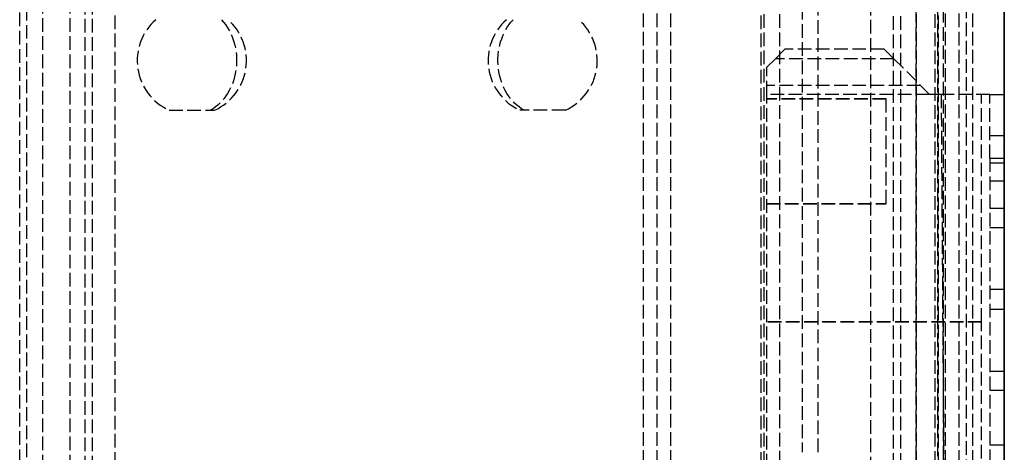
# Model space of a CAD drawing. Header units: millimetres. Extents: x -108 to 0, y 0 to 486.
# Tile 12 of 16: x -108 to 0, y 68 to 115. Entities that reach past the tile are written whole.
import ezdxf

# ---------------------------------------------------------------- set-up
doc = ezdxf.new("R2010")
doc.units = ezdxf.units.MM
doc.header["$LTSCALE"] = 10
doc.linetypes.add('ALLCAD_Strich', pattern=[0.2, 0.15, -0.05])
doc.layers.add('BESCH_KONT_sich_schn_grun_2d', color=10, linetype='Continuous')
doc.layers.add('BESCH_KONT_sich_schn_seit_2d', color=160, linetype='Continuous')

msp = doc.modelspace()

# ---------------------------------------------------------------- linework, layer by layer
at = {"layer": 'BESCH_KONT_sich_schn_grun_2d', "linetype": 'ALLCAD_Strich'}
for p, q in [((-39.7, 462.05), (-39.7, 6.35)), ((-38.2, 462.05), (-38.2, 6.35)), ((-36.7, 462.05), (-36.7, 6.35)), ((-9.65, 36.48), (-9.65, 462.05)), ((-7.6, 36.47), (-7.6, 462.05)), ((-6.5, 462.05), (-6.5, 3.85)), ((-5, 462.05), (-5, 3.85)), ((-3.5, 462.05), (-3.5, 3.85)), ((-108.2, 4.65), (-108.2, 461.05)), ((-4.2, 461.05), (-4.2, 4.65)), ((-107.4, 5.29), (-107.4, 460.41)), ((-105.7, 457.55), (-105.7, 7.05)), ((-102.7, 457.55), (-102.7, 7.05)), ((-9.7, 7.05), (-9.7, 457.55)), ((-6.7, 7.05), (-6.7, 457.55)), ((-101, 11.95), (-101, 453.75)), ((-100.2, 11.95), (-100.2, 453.75)), ((-12.2, 453.75), (-12.2, 11.95)), ((-11.4, 453.75), (-11.4, 11.95)), ((-97.7, 14.35), (-97.7, 451.35)), ((-26.4, 36.47), (-26.4, 451.42)), ((-14.7, 451.35), (-14.7, 14.35)), ((-24.65, 36.48), (-24.65, 450.55)), ((-22.22, 402.89), (-22.22, 67.83)), ((-20.47, 67.83), (-20.47, 402.89)), ((-26.75, 353.85), (-26.75, 39.85)), ((-7.25, 353.85), (-7.25, 39.85)), ((-7.35, 116.91), (-7.35, 36.41)), ((-24.1, 112.15), (-25.16, 111.09)), ((-13.2, 112.15), (-24.1, 112.15)), ((-12.14, 111.09), (-13.2, 112.15)), ((-26.1, 110.15), (-25.16, 111.09)), ((-12.14, 111.09), (-25.16, 111.09)), ((-12.14, 111.09), (-8.2, 107.15)), ((-26.1, 107.15), (-26.1, 110.15)), ((-9.2, 108.15), (-26.1, 108.15)), ((-26.1, 40.15), (-26.1, 107.15)), ((-8.2, 107.15), (-26.1, 107.15)), ((-6.94, 107.15), (-8.2, 107.15)), ((-3.5, 107.15), (-6.94, 107.15)), ((-6.94, 107.15), (-6.44, 33.74)), ((-1.6, 107.15), (-3.5, 107.15)), ((-2.5, 82.16), (-2.5, 107.15)), ((-1.6, 100.15), (-1.6, 107.15)), ((-1.6, 107.15), (0, 107.15)), ((0, 100.15), (0, 107.15)), ((-13, 106.66), (-26.1, 106.66)), ((-13, 106.65), (-26.1, 106.65)), ((-13, 95.16), (-13, 106.66)), ((-91.78, 105.43), (-87.23, 105.43)), ((-87.23, 105.43), (-86.78, 105.43)), ((-48.23, 105.43), (-53.23, 105.43)), ((-1.6, 102.65), (0, 102.65)), ((-1.6, 100.15), (-1.6, 36.65)), ((-1.6, 100.15), (0, 100.15)), ((-1.6, 99.65), (0, 99.65)), ((0, 100.15), (0, 36.65)), ((-1.6, 97.65), (0, 97.65)), ((-26.1, 95.16), (-13, 95.16)), ((-26.1, 95.15), (-13, 95.15)), ((-13, 95.15), (-13, 95.16)), ((-1.6, 94.65), (0, 94.65)), ((-1.6, 92.55), (0, 92.55)), ((-1.6, 92.55), (0, 92.55)), ((-1.6, 85.75), (0, 85.75)), ((-1.6, 83.55), (0, 83.55)), ((-1.6, 83.55), (0, 83.55)), ((-2.5, 82.16), (-26.1, 82.16)), ((-2.5, 82.15), (-26.1, 82.15)), ((-2.5, 51.16), (-2.5, 82.16)), ((-1.6, 76.75), (0, 76.75)), ((-1.6, 74.65), (0, 74.65)), ((-1.6, 68.65), (0, 68.65))]:
    msp.add_line(p, q, dxfattribs=at)
for centre, start, end in [((-89.28, 110.88), 131.4908, 245.3757), ((-89.28, 110.88), 294.6243, 48.5092), ((-50.73, 110.88), 131.4908, 245.3757), ((-50.73, 110.88), 294.6243, 48.5092)]:
    msp.add_arc(centre, 6, start, end, dxfattribs=at)
at = {"layer": 'BESCH_KONT_sich_schn_grun_2d', "linetype": 'ALLCAD_Strich', "extrusion": (0, 0, -1)}
for centre, major_axis, start_param, end_param in [((-89.28, 110.88), (0, -6), -2.417441, -0.429775), ((-50.73, 110.88), (0, 6), -2.711817, -0.724151)]:
    msp.add_ellipse(centre, major_axis=major_axis, ratio=0.819152, start_param=start_param, end_param=end_param, dxfattribs=at)
at = {"layer": 'BESCH_KONT_sich_schn_seit_2d', "linetype": 'ALLCAD_Strich'}
for p, q in [((0, 36.47, 42.82), (0, 485.96, 40.46)), ((0, 36.47, 426.82), (0, 485.96, 424.46)), ((0, 36.47, 42.82), (0, 485.96, 40.46)), ((0, 67.83, 412.7), (0, 477.15, 410.56)), ((0, 462.05, 430.53), (0, 6.35, 430.53)), ((0, 4.65, 52.33), (0, 461.05, 52.33)), ((0, 36.48, 44.87), (0, 461.05, 42.65)), ((0, 36.47, 43.12), (0, 461.05, 40.9)), ((0, 67.83, 28.7), (0, 461.05, 26.64)), ((0, 36.48, 44.87), (0, 461.05, 42.65)), ((0, 36.47, 43.12), (0, 461.05, 40.9)), ((0, 67.83, 28.7), (0, 461.05, 26.64)), ((0, 7.85, 56.33), (0, 457.85, 56.33)), ((0, 457.55, 103.43), (0, 7.05, 103.43)), ((0, 457.55, 92.23), (0, 7.05, 92.23)), ((0, 457.55, 103.83), (0, 8.55, 103.83)), ((0, 457.55, 91.83), (0, 8.55, 91.83)), ((0, 456.55, 432.03), (0, 6.35, 432.03)), ((0, 456.55, 429.03), (0, 6.35, 429.03)), ((0, 456.55, 407.03), (0, 8.35, 407.03)), ((0, 9.65, 19.33), (0, 456.05, 19.33)), ((0, 11.95, 49.83), (0, 453.75, 49.83)), ((0, 14.35, 47.33), (0, 451.35, 47.33)), ((0, 14.35, 46.53), (0, 451.35, 46.53)), ((0, 36.48, 428.87), (0, 432.8, 426.79)), ((0, 36.47, 427.12), (0, 432.8, 425.04)), ((0, 410.86, 403.33), (0, 34.11, 403.33)), ((0, 353.85, 403.2), (0, 39.85, 404.84)), ((0, 37.26, 3.85), (0, 353.76, 2.2)), ((0, 37.26, 387.85), (0, 353.76, 386.2)), ((0, 37.26, 3.85), (0, 353.76, 2.2)), ((0, 328.74, 19.33), (0, 39.85, 20.84)), ((0, 328.74, 19.33), (0, 39.85, 20.84)), ((0, 116.91, 32.45), (0, 36.41, 32.87)), ((0, 116.91, 416.45), (0, 36.41, 416.87)), ((0, 116.91, 32.45), (0, 36.41, 32.87)), ((0, 112.15), (0, 112.15, 1.5)), ((0, 112.15), (0, 111.09)), ((0, 112.15, 1.5), (0, 111.09, 1.5)), ((0, 112.15, 384), (0, 112.15, 385.5)), ((0, 112.15, 384), (0, 111.09, 384)), ((0, 112.15, 385.5), (0, 111.09, 385.5)), ((0, 112.15), (0, 112.15, 1.5)), ((0, 112.15), (0, 111.09)), ((0, 112.15, 1.5), (0, 111.09, 1.5)), ((0, 110.15, 0.14), (0, 110.15, 2.43)), ((0, 110.15, 384.14), (0, 110.15, 386.43)), ((0, 110.15, 0.14), (0, 110.15, 2.43)), ((0, 107.15, 1.95), (0, 108.15, 1.95)), ((0, 107.15, 385.95), (0, 108.15, 385.95)), ((0, 107.15, 1.95), (0, 108.15, 1.95)), ((0, 107.15, 56.33), (0, 107.15, 57.48)), ((0, 106.66, 1.95), (0, 107.15, 1.95)), ((0, 40.15, 3.8), (0, 107.15, 3.45)), ((0, 107.15, 3.49), (0, 107.15, 3.45)), ((0, 107.15, 432.03), (0, 107.15, 441.48)), ((0, 106.66, 385.95), (0, 107.15, 385.95)), ((0, 40.15, 387.8), (0, 107.15, 387.45)), ((0, 107.15, 387.49), (0, 107.15, 387.45)), ((0, 107.15, 56.33), (0, 107.15, 57.48)), ((0, 106.66, 1.95), (0, 107.15, 1.95)), ((0, 40.15, 3.8), (0, 107.15, 3.45)), ((0, 107.15, 3.49), (0, 107.15, 3.45)), ((0, 107.15, 4.45), (0, 29.65, 4.86)), ((0, 107.15, 7.54), (0, 107.15, 56.33)), ((0, 37.28, 7.54), (0, 107.15, 7.54)), ((0, 107.15, 7.54), (0, 107.15, 3.49)), ((0, 107.15, 1.95), (0, 107.15, 3.45)), ((0, 107.15, 388.45), (0, 29.65, 388.86)), ((0, 107.15, 391.54), (0, 107.15, 432.03)), ((0, 37.28, 391.54), (0, 107.15, 391.54)), ((0, 107.15, 391.54), (0, 107.15, 387.49)), ((0, 107.15, 385.95), (0, 107.15, 387.45)), ((0, 107.15, 4.45), (0, 29.65, 4.86)), ((0, 107.15, 7.54), (0, 107.15, 56.33)), ((0, 37.28, 7.54), (0, 107.15, 7.54)), ((0, 107.15, 7.54), (0, 107.15, 3.49)), ((0, 107.15, 1.95), (0, 107.15, 3.45)), ((0, 106.65, 0.65), (0, 106.66, 1.95)), ((0, 106.65, 384.65), (0, 106.66, 385.95)), ((0, 106.65, 0.65), (0, 106.66, 1.95)), ((0, 95.16, 2.01), (0, 106.66, 1.95)), ((0, 95.16, 386.01), (0, 106.66, 385.95)), ((0, 95.16, 2.01), (0, 106.66, 1.95)), ((0, 106.65, 0.65), (0, 95.15, 0.71)), ((0, 106.65, 384.65), (0, 95.15, 384.71)), ((0, 106.65, 0.65), (0, 95.15, 0.71)), ((0, 105.43, 535.61), (0, 105.43, 540.61)), ((0, 105.43, 567.59), (0, 105.43, 563.66)), ((0, 105.43, 563.66), (0, 105.43, 562.59)), ((0, 100.15, 64.48), (0, 36.65, 64.48)), ((0, 100.15, 448.48), (0, 36.65, 448.48)), ((0, 100.15, 64.48), (0, 36.65, 64.48)), ((0, 97.65, 436.53), (0, 99.65, 436.53)), ((0, 97.65, 52.53), (0, 99.65, 52.53)), ((0, 97.65, 52.53), (0, 99.65, 52.53)), ((0, 82.16, 2.08), (0, 95.16, 2.01)), ((0, 95.15, 0.71), (0, 95.16, 2.01)), ((0, 82.16, 386.08), (0, 95.16, 386.01)), ((0, 95.15, 384.71), (0, 95.16, 386.01)), ((0, 82.16, 2.08), (0, 95.16, 2.01)), ((0, 95.15, 0.71), (0, 95.16, 2.01)), ((0, 82.15, 0.58), (0, 82.16, 2.08)), ((0, 82.15, 384.58), (0, 82.16, 386.08)), ((0, 82.15, 0.58), (0, 82.16, 2.08)), ((0, 51.16, 2.24), (0, 82.16, 2.08)), ((0, 51.16, 386.24), (0, 82.16, 386.08)), ((0, 51.16, 2.24), (0, 82.16, 2.08)), ((0, 82.15, 0.58), (0, 51.15, 0.74)), ((0, 82.15, 384.58), (0, 51.15, 384.74)), ((0, 82.15, 0.58), (0, 51.15, 0.74)), ((0, 74.65, 435.53), (0, 74.65, 432.03)), ((0, 74.65, 51.53), (0, 74.65, 47.53)), ((0, 74.65, 432.03), (0, 74.65, 431.53)), ((0, 74.65, 51.53), (0, 74.65, 47.53)), ((0, 68.65, 432.03), (0, 68.65, 435.53)), ((0, 68.65, 47.53), (0, 68.65, 51.53)), ((0, 68.65, 431.53), (0, 68.65, 432.03)), ((0, 68.65, 47.53), (0, 68.65, 51.53))]:
    msp.add_line(p, q, dxfattribs=at)
at = {"layer": 'BESCH_KONT_sich_schn_seit_2d', "linetype": 'ALLCAD_Strich', "extrusion": (-1, 0, 0)}
for centre in [(-89.15, 49.53), (-89.15, 49.53), (-80.15, 49.53), (-80.15, 49.53)]:
    msp.add_circle(centre, 3.4, dxfattribs=at)
at = {"layer": 'BESCH_KONT_sich_schn_seit_2d', "linetype": 'ALLCAD_Strich', "extrusion": (1, 0, 0)}
for centre, radius, start, end in [((110.88, 538.11), 6, 41.4908, 155.3757), ((110.88, 538.11), 6, 204.6243, 318.5092), ((110.88, 565.09), 6, 41.4908, 155.3757), ((110.88, 565.09), 6, 204.6243, 318.5092), ((111.09, 3.19), 3.19, 252.9126, 270), ((107.12, -1.55), 5, 37.5885, 52.7542), ((111.09, 387.19), 3.19, 252.9126, 270), ((107.12, 382.45), 5, 37.5885, 52.7542), ((111.09, 3.19), 3.19, 252.9126, 270), ((107.12, -1.55), 5, 37.5885, 52.7542), ((107.12, -1.55), 5, 52.7542, 89.7), ((111.09, 3.19), 3.19, 202.8166, 252.9126), ((107.12, 382.45), 5, 52.7542, 89.7), ((111.09, 387.19), 3.19, 202.8166, 252.9126), ((107.12, -1.55), 5, 52.7542, 89.7), ((111.09, 3.19), 3.19, 202.8166, 252.9126), ((100.15, 57.48), 7, 0, 90), ((100.15, 441.48), 7, 0, 90), ((100.15, 57.48), 7, 0, 90)]:
    msp.add_arc(centre, radius, start, end, dxfattribs=at)
at = {"layer": 'BESCH_KONT_sich_schn_seit_2d', "linetype": 'ALLCAD_Strich', "extrusion": (-1, 0, 0)}
for centre, radius, start, end in [((-99.65, 433.53), 3, 90, 210), ((-99.65, 49.53), 3, 90, 270), ((-99.65, 49.53), 3, 90, 270), ((-99.65, 433.53), 3, 210, 270), ((-97.65, 433.53), 3, 330, 90), ((-97.65, 49.53), 3, 270, 90), ((-97.65, 433.53), 3, 270, 330), ((-97.65, 49.53), 3, 270, 90), ((-89.15, 433.53), 3.4, 180, 206.179), ((-89.15, 433.53), 3.4, 333.821, 180), ((-89.15, 433.53), 3.4, 206.179, 333.821), ((-80.15, 433.53), 3.4, 180, 206.179), ((-80.15, 433.53), 3.4, 333.821, 180), ((-80.15, 433.53), 3.4, 206.179, 333.821), ((-71.65, 435.53), 3, 0, 180), ((-71.65, 51.53), 3, 0, 180), ((-71.65, 47.53), 3, 180, 0), ((-71.65, 431.53), 3, 180, 0), ((-71.65, 51.53), 3, 0, 180), ((-71.65, 47.53), 3, 180, 0)]:
    msp.add_arc(centre, radius, start, end, dxfattribs=at)
at = {"layer": 'BESCH_KONT_sich_schn_seit_2d', "linetype": 'ALLCAD_Strich', "extrusion": (1, 0, 0)}
for centre, major_axis, start_param, end_param in [((0, 110.88, 565.09), (0, 6), -2.711817, -0.724151), ((0, 110.88, 538.11), (0, -6), -2.417441, -0.429775)]:
    msp.add_ellipse(centre, major_axis=major_axis, ratio=0.573576, start_param=start_param, end_param=end_param, dxfattribs=at)

doc.saveas('drawing.dxf')
